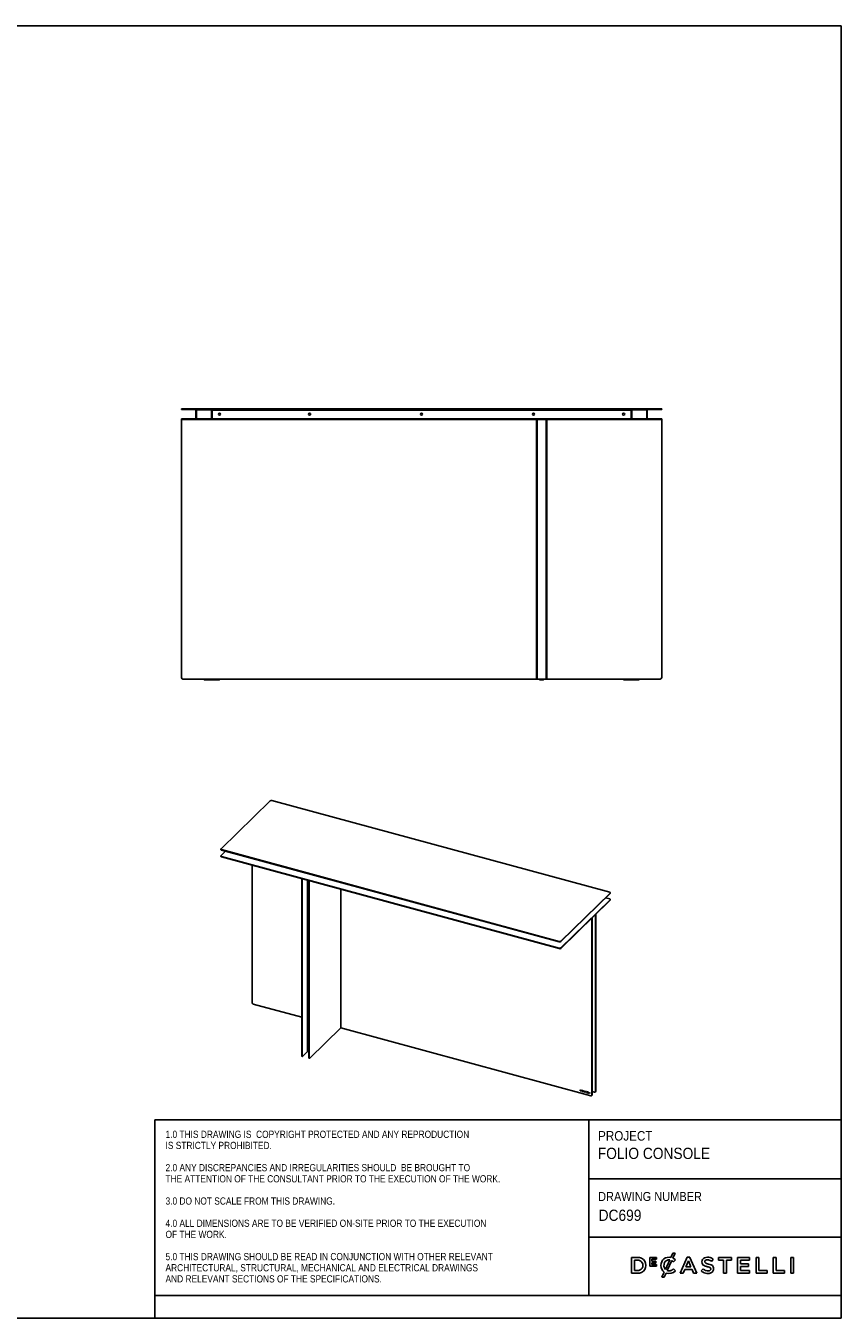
# Model space of a CAD drawing. Header units: millimetres. Extents: x 2573 to 11759, y -54 to 4251.
# Tile 7 of 7: x 9043 to 11759, y -54 to 4251. Entities that reach past the tile are written whole.
import ezdxf

# ---------------------------------------------------------------- set-up
doc = ezdxf.new("R2010")
doc.units = ezdxf.units.MM
doc.header["$LTSCALE"] = 12
doc.linetypes.add('SLD-Solido', pattern=[0])
for name, color, linetype in [('NOTE', 3, 'SLD-Solido'), ('QUOTE', 1, 'SLD-Solido'), ('SCHIZZI', 9, 'Continuous')]:
    doc.layers.add(name, color=color, linetype=linetype)
doc.styles.add('SLDTEXTSTYLE0', font='GOTHIC.TTF', dxfattribs={"width": 0.913})
doc.styles.add('SLDTEXTSTYLE1', font='GOTHIC.TTF', dxfattribs={"width": 0.86735})

msp = doc.modelspace()

# ---------------------------------------------------------------- linework, layer by layer
for p, q in [((9560.99, 2973.37), (9560.99, 2975.37)), ((9560.99, 2975.37), (9565.99, 2975.37)), ((9560.99, 2973.37), (9565.99, 2973.37)), ((9565.99, 2975.37), (11155.99, 2975.37)), ((9565.99, 2973.37), (11155.99, 2973.37)), ((9609.49, 2973.12), (9610.49, 2973.12)), ((9609.49, 2973.12), (9609.49, 2942.62)), ((9610.49, 2973.12), (9610.49, 2942.62)), ((9610.49, 2973.12), (11111.49, 2973.12)), ((9610.99, 2942.87), (9610.99, 2972.87)), ((9610.99, 2972.87), (9660.99, 2972.87)), ((9660.99, 2972.87), (9660.99, 2942.87)), ((9660.99, 2972.87), (9665.99, 2972.87)), ((9664.99, 2971.37), (11056.99, 2971.37)), ((11055.99, 2972.87), (9665.99, 2972.87)), ((11055.99, 2972.87), (11060.99, 2972.87)), ((11060.99, 2942.87), (11060.99, 2972.87)), ((11060.99, 2972.87), (11110.99, 2972.87)), ((11110.99, 2972.87), (11110.99, 2942.87)), ((11111.49, 2973.12), (11111.49, 2942.62)), ((11112.49, 2973.12), (11111.49, 2973.12)), ((11112.49, 2973.12), (11112.49, 2942.62)), ((11155.99, 2975.37), (11160.99, 2975.37)), ((11155.99, 2973.37), (11160.99, 2973.37)), ((11160.99, 2973.37), (11160.99, 2975.37)), ((9560.99, 2942.37), (9560.99, 2940.37)), ((9560.99, 2942.37), (9565.99, 2942.37)), ((9560.99, 2080.37), (9560.99, 2940.37)), ((9560.99, 2940.37), (9565.99, 2940.37)), ((9565.99, 2942.37), (11155.99, 2942.37)), ((9565.99, 2940.37), (11155.99, 2940.37)), ((9610.49, 2942.62), (9609.49, 2942.62)), ((9659.24, 2942.62), (9610.49, 2942.62)), ((9660.99, 2942.87), (9610.99, 2942.87)), ((9659.24, 2942.87), (9659.24, 2942.37)), ((9662.99, 2942.87), (9660.99, 2942.87)), ((9662.74, 2942.37), (9662.74, 2942.87)), ((9710.24, 2942.62), (9662.74, 2942.62)), ((9662.99, 2946.87), (9662.99, 2969.37)), ((9662.99, 2942.87), (9662.99, 2946.87)), ((9662.99, 2942.87), (11058.99, 2942.87)), ((9707.99, 2940.37), (9707.99, 2940.27)), ((9717.99, 2940.27), (9707.99, 2940.27)), ((9710.49, 2942.87), (9709.99, 2942.37)), ((9715.99, 2942.37), (9715.49, 2942.87)), ((9859.24, 2942.62), (9715.74, 2942.62)), ((9717.99, 2940.27), (9717.99, 2940.37)), ((9859.24, 2942.87), (9859.24, 2942.37)), ((9862.74, 2942.37), (9862.74, 2942.87)), ((10059.24, 2942.62), (9862.74, 2942.62)), ((10059.24, 2942.87), (10059.24, 2942.37)), ((10062.74, 2942.37), (10062.74, 2942.87)), ((10259.24, 2942.62), (10062.74, 2942.62)), ((10259.24, 2942.87), (10259.24, 2942.37)), ((10262.74, 2942.37), (10262.74, 2942.87)), ((10459.24, 2942.62), (10262.74, 2942.62)), ((10459.24, 2942.87), (10459.24, 2942.37)), ((10462.74, 2942.37), (10462.74, 2942.87)), ((10659.24, 2942.62), (10462.74, 2942.62)), ((10659.24, 2942.87), (10659.24, 2942.37)), ((10662.74, 2942.37), (10662.74, 2942.87)), ((10759.24, 2942.62), (10662.74, 2942.62)), ((10745.49, 2940.37), (10743.49, 2940.37)), ((10743.49, 2940.37), (10743.49, 2075.37)), ((10745.49, 2940.37), (10745.49, 2075.37)), ((10745.99, 2940.37), (10775.99, 2940.37)), ((10745.99, 2075.37), (10745.99, 2940.37)), ((10759.24, 2942.87), (10759.24, 2942.37)), ((10762.74, 2942.37), (10762.74, 2942.87)), ((10859.24, 2942.62), (10762.74, 2942.62)), ((10775.99, 2940.37), (10775.99, 2075.37)), ((10776.49, 2940.37), (10778.49, 2940.37)), ((10776.49, 2075.37), (10776.49, 2940.37)), ((10778.49, 2075.37), (10778.49, 2940.37)), ((10859.24, 2942.87), (10859.24, 2942.37)), ((10862.74, 2942.37), (10862.74, 2942.87)), ((11006.24, 2942.62), (10862.74, 2942.62)), ((11003.99, 2940.37), (11003.99, 2940.27)), ((11013.99, 2940.27), (11003.99, 2940.27)), ((11006.49, 2942.87), (11005.99, 2942.37)), ((11011.99, 2942.37), (11011.49, 2942.87)), ((11059.24, 2942.62), (11011.74, 2942.62)), ((11013.99, 2940.27), (11013.99, 2940.37)), ((11058.99, 2969.37), (11058.99, 2946.87)), ((11058.99, 2946.87), (11058.99, 2942.87)), ((11060.99, 2942.87), (11058.99, 2942.87)), ((11059.24, 2942.87), (11059.24, 2942.37)), ((11110.99, 2942.87), (11060.99, 2942.87)), ((11062.74, 2942.37), (11062.74, 2942.87)), ((11111.49, 2942.62), (11062.74, 2942.62)), ((11111.49, 2942.62), (11112.49, 2942.62)), ((11155.99, 2942.37), (11160.99, 2942.37)), ((11155.99, 2940.37), (11160.99, 2940.37)), ((11160.99, 2942.37), (11160.99, 2940.37)), ((11160.99, 2940.37), (11160.99, 2080.37)), ((10743.49, 2075.37), (9565.99, 2075.37)), ((9635.99, 2075.37), (9635.99, 2074.17)), ((9642.99, 2072.67), (9637.49, 2072.67)), ((9681.49, 2072.67), (9642.99, 2072.67)), ((9686.99, 2072.67), (9681.49, 2072.67)), ((9688.49, 2074.17), (9688.49, 2075.37)), ((10745.49, 2075.37), (10743.49, 2075.37)), ((10745.99, 2075.37), (10745.49, 2075.37)), ((10745.99, 2075.37), (10775.99, 2075.37)), ((10753.99, 2075.37), (10753.99, 2074.17)), ((10766.49, 2072.67), (10755.49, 2072.67)), ((10767.99, 2075.37), (10767.99, 2074.17)), ((10776.49, 2075.37), (10775.99, 2075.37)), ((10776.49, 2075.37), (10778.49, 2075.37)), ((11155.99, 2075.37), (10778.49, 2075.37)), ((11033.49, 2075.37), (11033.49, 2074.17)), ((11040.49, 2072.67), (11034.99, 2072.67)), ((11078.99, 2072.67), (11040.49, 2072.67)), ((11084.49, 2072.67), (11078.99, 2072.67)), ((11085.99, 2074.17), (11085.99, 2075.37)), ((9857.26, 1670.34), (9692.98, 1510)), ((10987.64, 1365.45), (9862.66, 1671.2)), ((9692.52, 1509.04), (9692.52, 1507.66)), ((9694.65, 1507.21), (10819.63, 1201.47)), ((9692.52, 1486.41), (9692.52, 1485.04)), ((9708.15, 1502.17), (9692.98, 1487.37)), ((9694.65, 1505.84), (10819.63, 1200.1)), ((9694.65, 1484.58), (10819.63, 1178.84)), ((9694.65, 1483.21), (10819.63, 1177.47)), ((9796.59, 1455.51), (9796.59, 997.39)), ((9963.16, 1410.24), (9961.75, 1410.62)), ((9961.75, 1410.62), (9961.75, 820.89)), ((9963.16, 1410.24), (9963.16, 820.51)), ((9981.45, 834.7), (9981.45, 1405.27)), ((9985.1, 1404.28), (9986.51, 1403.89)), ((9985.1, 1404.28), (9985.1, 814.55)), ((9986.51, 1403.89), (9986.51, 814.16)), ((10091.98, 913.68), (10091.98, 1375.23)), ((10825.04, 1202.33), (10989.31, 1362.67)), ((10825.04, 1200.96), (10989.31, 1361.3)), ((10825.04, 1179.7), (10989.31, 1340.04)), ((10825.04, 1178.33), (10989.31, 1338.67)), ((10987.64, 1342.82), (10974.15, 1346.49)), ((10989.78, 1362.26), (10989.78, 1363.63)), ((10989.78, 1339.63), (10989.78, 1341)), ((10940.97, 1291.48), (10941.71, 1292.21)), ((10941.71, 702.47), (10941.71, 1292.21)), ((10929.39, 1280.18), (10928.64, 1279.45)), ((10928.64, 689.72), (10928.64, 1279.45)), ((10929.39, 690.45), (10929.39, 1280.18)), ((10940.97, 701.75), (10940.97, 1291.48)), ((9800.13, 993), (9961.75, 949.07)), ((9988.38, 812.56), (10091.98, 913.68)), ((10091.98, 913.68), (10925.11, 687.25)), ((9962.57, 818.85), (9963.98, 818.47)), ((9965.03, 818.9), (9981.45, 834.93)), ((9985.1, 833.71), (9981.45, 834.7)), ((9985.91, 812.51), (9987.33, 812.12)), ((10889.79, 706.72), (10889.79, 703.71)), ((10890.95, 706.41), (10889.79, 706.72)), ((10889.9, 703.82), (10889.79, 703.71)), ((10889.79, 703.71), (10890.95, 703.39)), ((10889.9, 706.69), (10889.9, 703.82)), ((10889.9, 703.82), (10891.07, 703.5)), ((10890.48, 706.17), (10890.36, 706.06)), ((10890.36, 706.06), (10890.36, 704.06)), ((10890.95, 705.9), (10890.36, 706.06)), ((10890.36, 704.06), (10890.95, 703.9)), ((10891.07, 706.01), (10890.48, 706.17)), ((10891.79, 704.03), (10891.93, 704.16)), ((10892.01, 704.6), (10892.01, 704.61)), ((10892.12, 704.71), (10892.12, 704.72)), ((10892.61, 704.45), (10892.61, 704.46)), ((10894.67, 705.38), (10893.37, 705.73)), ((10893.37, 705.73), (10893.37, 704.06)), ((10893.48, 704.17), (10893.37, 704.06)), ((10893.37, 704.06), (10894.68, 703.7)), ((10893.48, 705.7), (10893.48, 704.17)), ((10893.48, 704.17), (10894.68, 703.84)), ((10893.85, 705.41), (10893.74, 705.3)), ((10893.74, 704.96), (10893.74, 705.3)), ((10893.74, 705.3), (10894.67, 705.05)), ((10894.56, 704.74), (10893.74, 704.96)), ((10893.85, 704.74), (10893.74, 704.63)), ((10893.74, 704.28), (10893.74, 704.63)), ((10893.74, 704.63), (10894.56, 704.41)), ((10894.68, 704.03), (10893.74, 704.28)), ((10893.85, 705.41), (10894.67, 705.19)), ((10893.85, 704.74), (10894.56, 704.55)), ((10894.56, 704.41), (10894.56, 704.74)), ((10894.67, 705.05), (10894.67, 705.38)), ((10894.68, 703.7), (10894.68, 704.03)), ((10895.55, 703.65), (10895.55, 703.64)), ((10895.66, 703.76), (10895.66, 703.75)), ((10896.2, 702.19), (10895.74, 701.33)), ((10895.85, 701.44), (10895.74, 701.33)), ((10895.74, 701.33), (10896.17, 701.21)), ((10896.31, 702.3), (10895.85, 701.44)), ((10895.85, 701.44), (10896.23, 701.33)), ((10896.15, 703.5), (10896.15, 703.49)), ((10896.17, 701.21), (10896.55, 701.92)), ((10896.31, 702.3), (10896.2, 702.19)), ((10896.5, 704.23), (10896.36, 704.1)), ((10896.45, 702.65), (10897.29, 704.21)), ((10896.56, 702.76), (10896.45, 702.65)), ((10896.66, 702.03), (10896.55, 701.92)), ((10896.56, 702.76), (10897.4, 704.32)), ((10896.78, 702.34), (10897.67, 703.99)), ((10897.4, 704.32), (10897.29, 704.21)), ((10897.9, 705.34), (10897.52, 704.64)), ((10897.63, 704.75), (10897.52, 704.64)), ((10897.94, 705.32), (10897.63, 704.75)), ((10897.78, 704.1), (10897.67, 703.99)), ((10898.33, 705.22), (10897.9, 705.34)), ((10897.9, 704.42), (10898.33, 705.22)), ((10898, 703.67), (10898.01, 703.65)), ((10898.01, 703.65), (10898.38, 703.96)), ((10898.12, 703.76), (10898.01, 703.65)), ((10898.03, 702.32), (10898.02, 702.32)), ((10898.4, 701.86), (10898.03, 702.32)), ((10898.11, 703.77), (10898.12, 703.76)), ((10898.12, 703.76), (10898.37, 703.97)), ((10898.38, 703.96), (10898.37, 703.97)), ((10898.39, 701.85), (10898.4, 701.86)), ((10900.69, 703.78), (10899.32, 701.12)), ((10899.43, 701.23), (10899.32, 701.12)), ((10899.32, 701.12), (10899.91, 700.96)), ((10900.73, 703.77), (10899.43, 701.23)), ((10899.43, 701.23), (10899.97, 701.08)), ((10899.91, 700.96), (10900.22, 701.59)), ((10900.33, 701.7), (10900.22, 701.59)), ((10900.22, 701.59), (10901.66, 701.2)), ((10900.33, 701.7), (10901.77, 701.31)), ((10900.94, 703.04), (10900.43, 702.03)), ((10900.43, 702.03), (10901.45, 701.76)), ((10901.21, 703.64), (10900.69, 703.78)), ((10901.05, 703.14), (10900.94, 703.04)), ((10901.45, 701.76), (10900.94, 703.04)), ((10901.56, 701.87), (10901.05, 703.14)), ((10901.21, 703.63), (10901.21, 703.64)), ((10902.58, 700.23), (10901.21, 703.63)), ((10901.56, 701.87), (10901.45, 701.76)), ((10901.77, 701.31), (10901.66, 701.2)), ((10901.66, 701.2), (10901.97, 700.4)), ((10901.77, 701.31), (10902.08, 700.51)), ((10902.08, 700.51), (10901.97, 700.4)), ((10901.97, 700.4), (10902.58, 700.23)), ((10902.08, 700.51), (10902.51, 700.39)), ((10903.81, 700.75), (10903.46, 700.44)), ((10903.46, 700.44), (10903.47, 700.43)), ((10903.58, 700.54), (10903.59, 700.54)), ((10903.59, 702.13), (10903.59, 702.13)), ((10903.7, 702.24), (10903.7, 702.24)), ((10903.82, 700.73), (10903.81, 700.75)), ((10904.16, 702.02), (10904.16, 702.03)), ((10904.35, 702.31), (10904.21, 702.17)), ((10905.23, 700.12), (10905.37, 700.25)), ((10905.31, 700.31), (10905.31, 700.3)), ((10905.42, 700.42), (10905.42, 700.41)), ((10905.48, 701.7), (10905.49, 701.69)), ((10905.49, 701.69), (10905.8, 702.03)), ((10905.59, 701.81), (10905.59, 701.81)), ((10905.8, 702.03), (10905.79, 702.04)), ((10905.88, 700.2), (10905.88, 700.21)), ((10909.39, 701.39), (10906.86, 702.08)), ((10906.86, 702.08), (10906.86, 701.57)), ((10906.98, 701.68), (10906.86, 701.57)), ((10906.86, 701.57), (10907.84, 701.3)), ((10906.98, 702.05), (10906.98, 701.68)), ((10906.98, 701.68), (10907.95, 701.41)), ((10907.95, 701.41), (10907.84, 701.3)), ((10907.84, 701.3), (10907.84, 698.8)), ((10907.95, 698.91), (10907.84, 698.8)), ((10907.84, 698.8), (10908.42, 698.65)), ((10907.95, 701.41), (10907.95, 698.91)), ((10907.95, 698.91), (10908.42, 698.79)), ((10908.53, 701.25), (10908.42, 701.14)), ((10908.42, 698.65), (10908.42, 701.14)), ((10908.42, 701.14), (10909.39, 700.88)), ((10908.53, 701.25), (10909.39, 701.02)), ((10909.39, 700.88), (10909.39, 701.39)), ((10912.91, 700.44), (10910.59, 701.07)), ((10910.59, 701.07), (10910.59, 698.05)), ((10910.71, 698.16), (10910.59, 698.05)), ((10910.59, 698.05), (10912.93, 697.42)), ((10910.71, 701.04), (10910.71, 698.16)), ((10910.71, 698.16), (10912.93, 697.56)), ((10911.28, 700.52), (10911.17, 700.41)), ((10911.17, 699.67), (10911.17, 700.41)), ((10911.17, 700.41), (10912.91, 699.94)), ((10912.71, 699.25), (10911.17, 699.67)), ((10911.28, 699.28), (10911.17, 699.17)), ((10911.17, 698.4), (10911.17, 699.17)), ((10911.17, 699.17), (10912.71, 698.75)), ((10912.93, 697.92), (10911.17, 698.4)), ((10911.28, 700.52), (10912.91, 700.08)), ((10911.28, 699.28), (10912.71, 698.89)), ((10912.71, 698.75), (10912.71, 699.25)), ((10912.91, 699.94), (10912.91, 700.44)), ((10912.93, 697.42), (10912.93, 697.92)), ((10914.2, 700.09), (10914.2, 697.07)), ((10914.77, 699.93), (10914.2, 700.09)), ((10914.31, 697.18), (10914.2, 697.07)), ((10914.2, 697.07), (10916.39, 696.48)), ((10914.31, 700.06), (10914.31, 697.18)), ((10914.31, 697.18), (10916.39, 696.62)), ((10914.77, 697.43), (10914.77, 699.93)), ((10916.39, 696.99), (10914.77, 697.43)), ((10916.39, 696.48), (10916.39, 696.99)), ((10917.58, 699.17), (10917.58, 696.16)), ((10918.16, 699.01), (10917.58, 699.17)), ((10917.7, 696.26), (10917.58, 696.16)), ((10917.58, 696.16), (10919.77, 695.56)), ((10917.7, 699.14), (10917.7, 696.26)), ((10917.7, 696.26), (10919.77, 695.7)), ((10918.16, 696.51), (10918.16, 699.01)), ((10919.77, 696.07), (10918.16, 696.51)), ((10919.77, 695.56), (10919.77, 696.07)), ((10921.57, 698.09), (10921, 698.24)), ((10921, 698.24), (10921, 695.23)), ((10921.11, 695.34), (10921, 695.23)), ((10921, 695.23), (10921.57, 695.07)), ((10921.11, 698.21), (10921.11, 695.34)), ((10921.11, 695.34), (10921.57, 695.21)), ((10921.57, 695.07), (10921.57, 698.09)), ((10929.39, 701.46), (10937.43, 699.28)), ((10940.22, 699.84), (10940.97, 700.57)), ((10927.9, 687.82), (10928.65, 688.55))]:
    msp.add_line(p, q)
at = {"flags": 128}
for points in [[(9692.52, 1507.66), (9692.54, 1507.45), (9692.7, 1507.06), (9693, 1506.68), (9693.44, 1506.35), (9694, 1506.07), (9694.65, 1505.84)], [(9692.98, 1510), (9692.69, 1509.62), (9692.54, 1509.23), (9692.54, 1508.82), (9692.7, 1508.43), (9693, 1508.06), (9693.44, 1507.72), (9694, 1507.44), (9694.65, 1507.21)], [(9692.52, 1485.04), (9692.54, 1484.82), (9692.7, 1484.43), (9693, 1484.05), (9693.44, 1483.72), (9694, 1483.44), (9694.65, 1483.21)], [(9692.98, 1487.37), (9692.69, 1486.99), (9692.54, 1486.6), (9692.54, 1486.19), (9692.7, 1485.8), (9693, 1485.43), (9693.44, 1485.09), (9694, 1484.81), (9694.65, 1484.58)], [(10989.31, 1362.67), (10989.61, 1363.04), (10989.76, 1363.44), (10989.76, 1363.84), (10989.6, 1364.24), (10989.29, 1364.61), (10988.86, 1364.95), (10988.3, 1365.23), (10987.64, 1365.45)], [(10989.31, 1340.04), (10989.61, 1340.41), (10989.76, 1340.81), (10989.76, 1341.21), (10989.6, 1341.61), (10989.29, 1341.98), (10988.86, 1342.32), (10988.3, 1342.6), (10987.64, 1342.82)], [(9961.75, 820.89), (9961.78, 820.26), (9961.89, 819.72), (9962.06, 819.29), (9962.29, 819), (9962.57, 818.85)], [(9963.16, 820.51), (9963.2, 819.87), (9963.31, 819.33), (9963.48, 818.91), (9963.71, 818.62), (9963.99, 818.47), (9964.32, 818.46), (9964.67, 818.61), (9965.03, 818.9)], [(9985.1, 814.55), (9985.13, 813.91), (9985.24, 813.37), (9985.41, 812.95), (9985.64, 812.66), (9985.91, 812.51)], [(9986.51, 814.16), (9986.55, 813.53), (9986.65, 812.99), (9986.83, 812.56), (9987.06, 812.27), (9987.34, 812.12), (9987.66, 812.12), (9988.01, 812.27), (9988.38, 812.56)]]:
    msp.add_lwpolyline(points, dxfattribs=at)
for centre in [(9687.99, 2957.87), (9987.99, 2957.87), (10360.99, 2957.87), (10733.99, 2957.87), (11033.99, 2957.87)]:
    msp.add_circle(centre, 3.6)
for centre, radius, start, end in [((9664.99, 2969.37), 2, 90, 180), ((11056.99, 2969.37), 2, 0, 90), ((9565.99, 2080.37), 5, 180, 270), ((9637.49, 2074.17), 1.5, 180, 270), ((9686.99, 2074.17), 1.5, 270, 0), ((10755.49, 2074.17), 1.5, 180, 270), ((10766.49, 2074.17), 1.5, 270, 0), ((11034.99, 2074.17), 1.5, 180, 270), ((11084.49, 2074.17), 1.5, 270, 0), ((11155.99, 2080.37), 5, 270, 0), ((9860.83, 1665.31), 6.16, 72.69603, 125.39891), ((10988.45, 1362.3), 1.33, 310.64064, 357.99746), ((10988.45, 1339.68), 1.33, 310.64064, 357.99746), ((10821.47, 1207.35), 6.16, 252.69603, 305.39891), ((10821.47, 1205.98), 6.16, 252.69603, 305.39891), ((10821.47, 1184.73), 6.16, 252.69603, 305.39891), ((10821.47, 1183.35), 6.16, 252.69603, 305.39891), ((9801.44, 997.68), 4.86, 183.39156, 254.33381), ((10926.04, 689.68), 2.6, 248.8623, 0.92226), ((10926.81, 690.36), 2.58, 315.35447, 1.91129), ((10938.37, 701.7), 2.6, 248.8623, 0.92226), ((10939.13, 702.39), 2.58, 315.35447, 1.91129)]:
    msp.add_arc(centre, radius, start, end)
for points in [[(10892.61, 704.46), (10892.61, 705.33), (10891.91, 706.15), (10890.95, 706.41)], [(10892.01, 704.61), (10892.01, 705.2), (10891.58, 705.73), (10890.95, 705.9)], [(10890.95, 703.9), (10891.58, 703.73), (10892.01, 704.02), (10892.01, 704.6)], [(10890.95, 703.39), (10891.91, 703.13), (10892.61, 703.58), (10892.61, 704.45)], [(10892.12, 704.72), (10892.12, 705.31), (10891.69, 705.84), (10891.07, 706.01)], [(10895.55, 703.64), (10895.55, 703.1), (10895.8, 702.58), (10896.2, 702.19)], [(10895.66, 703.75), (10895.66, 703.21), (10895.91, 702.69), (10896.31, 702.3)], [(10896.15, 703.49), (10896.15, 703.18), (10896.26, 702.88), (10896.45, 702.65)], [(10897.67, 703.99), (10897.78, 703.9), (10897.89, 703.8), (10898, 703.67)], [(10897.78, 704.1), (10897.89, 704.01), (10898, 703.91), (10898.11, 703.77)], [(10898.37, 703.97), (10898.24, 704.12), (10898.09, 704.28), (10897.9, 704.42)], [(10903.59, 702.13), (10903.59, 701.57), (10903.96, 701.28), (10904.63, 700.94)], [(10903.7, 702.24), (10903.7, 701.68), (10904.07, 701.39), (10904.74, 701.05)], [(10904.88, 701.37), (10904.32, 701.65), (10904.16, 701.79), (10904.16, 702.02)], [(10904.63, 700.94), (10905.21, 700.65), (10905.31, 700.51), (10905.31, 700.31)], [(10904.74, 701.05), (10905.32, 700.76), (10905.42, 700.62), (10905.42, 700.42)], [(10905.88, 700.21), (10905.88, 700.67), (10905.59, 701.01), (10904.88, 701.37)]]:
    msp.add_open_spline(points, degree=3)
for points, knots in [([(10891.07, 703.5), (10891.31, 703.46), (10891.79, 703.39), (10892.25, 703.54), (10892.38, 703.72), (10892.39, 703.74)], [0, 0, 0, 0, 0.4944138, 0.9455058, 1, 1, 1, 1]), ([(10891.91, 704.15), (10891.97, 704.22), (10892.1, 704.37), (10892.11, 704.59), (10892.12, 704.71)], [0, 0, 0, 0, 0.4531941, 1, 1, 1, 1]), ([(10897.52, 704.64), (10897.41, 704.69), (10897.29, 704.74), (10897.15, 704.77), (10896.24, 705.02), (10895.55, 704.54), (10895.55, 703.65)], [11, 11, 11, 11, 12, 12, 12, 13, 13, 13, 13]), ([(10896.01, 704.63), (10895.93, 704.54), (10895.7, 704.32), (10895.68, 703.97), (10895.66, 703.76)], [0, 0, 0, 0, 0.3950272, 1, 1, 1, 1]), ([(10897.29, 704.21), (10897.24, 704.23), (10897.2, 704.25), (10897.15, 704.26), (10896.58, 704.42), (10896.15, 704.09), (10896.15, 703.5)], [2, 2, 2, 2, 3, 3, 3, 4, 4, 4, 4]), ([(10897.4, 704.32), (10897.38, 704.33), (10897.34, 704.35), (10897.29, 704.36), (10897.27, 704.37), (10897.26, 704.37), (10897.26, 704.37), (10897.26, 704.37), (10897.26, 704.37), (10897.26, 704.37), (10897.26, 704.37), (10897.26, 704.37), (10897.12, 704.41), (10896.86, 704.42), (10896.59, 704.34), (10896.51, 704.23), (10896.5, 704.21)], [0, 0, 0, 0, 0.0789127, 0.1139482, 0.1294955, 0.1363684, 0.1393993, 0.1407343, 0.141322, 0.1415806, 0.1416944, 0.1417445, 0.1417838, 0.5353582, 0.91295, 1, 1, 1, 1]), ([(10896.55, 701.92), (10896.73, 701.81), (10896.92, 701.72), (10897.13, 701.66), (10897.65, 701.52), (10898.01, 701.58), (10898.39, 701.85)], [18, 18, 18, 18, 19, 19, 19, 20, 20, 20, 20]), ([(10896.66, 702.03), (10896.73, 701.99), (10896.87, 701.91), (10897.12, 701.8), (10897.51, 701.7), (10897.98, 701.67), (10898.25, 701.83), (10898.37, 701.9)], [0, 0, 0, 0, 0.1167679, 0.2369676, 0.4194745, 0.7447127, 1, 1, 1, 1]), ([(10898.02, 702.32), (10897.76, 702.15), (10897.52, 702.07), (10897.15, 702.17), (10897.01, 702.21), (10896.89, 702.26), (10896.78, 702.34)], [0, 0, 0, 0, 1, 1, 1, 2, 2, 2, 2]), ([(10903.47, 700.43), (10903.84, 700.02), (10904.29, 699.73), (10904.77, 699.6), (10905.45, 699.41), (10905.88, 699.65), (10905.88, 700.2)], [18, 18, 18, 18, 19, 19, 19, 20, 20, 20, 20]), ([(10905.79, 702.04), (10905.46, 702.38), (10905.09, 702.61), (10904.66, 702.72), (10904.03, 702.9), (10903.59, 702.65), (10903.59, 702.13)], [7, 7, 7, 7, 8, 8, 8, 9, 9, 9, 9]), ([(10903.59, 700.54), (10903.73, 700.39), (10904.01, 700.11), (10904.54, 699.8), (10905.14, 699.6), (10905.51, 699.69), (10905.69, 699.73)], [0, 0, 0, 0, 0.2350897, 0.4657432, 0.7286753, 1, 1, 1, 1]), ([(10903.89, 702.69), (10903.85, 702.66), (10903.73, 702.55), (10903.71, 702.37), (10903.7, 702.24)], [0, 0, 0, 0, 0.330348, 1, 1, 1, 1]), ([(10905.31, 700.3), (10905.31, 700.08), (10905.1, 700), (10904.78, 700.09), (10904.43, 700.18), (10904.14, 700.38), (10903.82, 700.73)], [13, 13, 13, 13, 14, 14, 14, 15, 15, 15, 15]), ([(10904.16, 702.03), (10904.16, 702.23), (10904.36, 702.31), (10904.65, 702.23), (10904.92, 702.16), (10905.19, 701.99), (10905.48, 701.7)], [2, 2, 2, 2, 3, 3, 3, 4, 4, 4, 4]), ([(10904.34, 702.29), (10904.36, 702.31), (10904.42, 702.36), (10904.57, 702.38), (10904.83, 702.34), (10905.2, 702.16), (10905.45, 701.94), (10905.59, 701.81)], [0, 0, 0, 0, 0.0720214, 0.1960288, 0.3427936, 0.6487554, 1, 1, 1, 1]), ([(10905.42, 700.41), (10905.42, 700.36), (10905.41, 700.29), (10905.36, 700.25), (10905.35, 700.25)], [0, 0, 0, 0, 0.7555904, 1, 1, 1, 1])]:
    msp.add_open_spline(points, degree=3, knots=knots)
at = {"layer": 'QUOTE', "color": 7, "true_color": 0xffffff}
msp.add_line((5608.7, 4251.49), (11758.41, 4251.49), dxfattribs=at)
at = {"layer": 'SCHIZZI', "color": 7, "true_color": 0xffffff}
for p, q in [((11758.7, -53.51), (11758.41, 4251.49)), ((9472.04, 606.85), (9472.04, 21.49)), ((9472.04, 606.85), (11758.66, 606.85)), ((10918.32, 606.85), (10918.32, 21.49)), ((10918.32, 410.65), (11758.66, 410.65)), ((10918.32, 216.17), (11758.68, 216.17)), ((11080.25, 148.81), (11060.48, 148.81)), ((11060.48, 148.81), (11060.48, 95.97)), ((11070.2, 104.86), (11070.2, 139.91)), ((11070.2, 139.91), (11080.25, 139.91)), ((11143.33, 148.44), (11121.21, 148.44)), ((11121.21, 148.44), (11121.21, 119.13)), ((11127.63, 136.76), (11127.63, 142.71)), ((11127.63, 142.71), (11143.33, 142.71)), ((11141.45, 136.76), (11127.63, 136.76)), ((11127.63, 131.02), (11141.45, 131.02)), ((11127.63, 124.86), (11127.63, 131.02)), ((11141.45, 131.02), (11141.45, 136.76)), ((11143.33, 142.71), (11143.33, 148.44)), ((11187.93, 140.55), (11173.57, 109.05)), ((11179.18, 105.25), (11194.3, 138.45)), ((11198.19, 162.85), (11191.84, 148.88)), ((11205.52, 162.85), (11198.19, 162.85)), ((11198.25, 146.87), (11205.52, 162.85)), ((11200.12, 134.12), (11206.37, 141.32)), ((11206.37, 141.32), (11206.19, 141.48)), ((11245.6, 149.18), (11222.35, 95.97)), ((11241.31, 117.27), (11249.88, 137.27)), ((11254.46, 149.18), (11245.6, 149.18)), ((11249.88, 137.27), (11258.53, 117.27)), ((11254.53, 149.02), (11254.46, 149.18)), ((11277.7, 95.97), (11254.53, 149.02)), ((11326.92, 135.55), (11332.15, 142.92)), ((11393.58, 148.81), (11350.6, 148.81)), ((11350.6, 148.81), (11350.6, 139.77)), ((11350.6, 139.77), (11367.19, 139.77)), ((11367.19, 139.77), (11367.19, 95.97)), ((11376.98, 95.97), (11376.98, 139.77)), ((11376.98, 139.77), (11393.58, 139.77)), ((11393.58, 139.77), (11393.58, 148.81)), ((11453.29, 148.81), (11413.97, 148.81)), ((11413.97, 148.81), (11413.97, 95.97)), ((11423.7, 126.99), (11423.7, 140.06)), ((11423.7, 140.06), (11453.29, 140.06)), ((11453.29, 140.06), (11453.29, 148.81)), ((11484.98, 148.81), (11475.26, 148.81)), ((11475.26, 148.81), (11475.26, 95.97)), ((11484.98, 104.86), (11484.98, 148.81)), ((11542.45, 148.81), (11532.74, 148.81)), ((11532.74, 148.81), (11532.74, 95.97)), ((11542.45, 104.86), (11542.45, 148.81)), ((11590.73, 148.81), (11590.73, 95.97)), ((11600.45, 148.81), (11590.73, 148.81)), ((11600.45, 95.97), (11600.45, 148.81)), ((11060.48, 95.97), (11080.25, 95.97)), ((11080.25, 104.86), (11070.2, 104.86)), ((11121.21, 119.13), (11143.54, 119.13)), ((11143.54, 124.86), (11127.63, 124.86)), ((11143.54, 119.13), (11143.54, 124.86)), ((11158.29, 122.13), (11158.29, 122.23)), ((11169.41, 99.94), (11161.5, 82.57)), ((11168.85, 82.57), (11175.34, 96.81)), ((11206.74, 104.61), (11200.48, 110.94)), ((11206.56, 104.42), (11206.74, 104.61)), ((11222.35, 95.97), (11232.34, 95.97)), ((11232.34, 95.97), (11237.72, 108.59)), ((11237.72, 108.59), (11262.11, 108.59)), ((11258.53, 117.27), (11241.31, 117.27)), ((11262.11, 108.59), (11267.41, 95.97)), ((11267.41, 95.97), (11277.7, 95.97)), ((11298.79, 110.68), (11292.92, 103.71)), ((11367.19, 95.97), (11376.98, 95.97)), ((11413.97, 95.97), (11453.67, 95.97)), ((11449.93, 126.99), (11423.7, 126.99)), ((11423.7, 118.24), (11449.93, 118.24)), ((11423.7, 104.71), (11423.7, 118.24)), ((11453.67, 104.71), (11423.7, 104.71)), ((11449.93, 118.24), (11449.93, 126.99)), ((11453.67, 95.97), (11453.67, 104.71)), ((11475.26, 95.97), (11512.48, 95.97)), ((11512.48, 104.86), (11484.98, 104.86)), ((11512.48, 95.97), (11512.48, 104.86)), ((11532.74, 95.97), (11569.96, 95.97)), ((11569.96, 104.86), (11542.45, 104.86)), ((11569.96, 95.97), (11569.96, 104.86)), ((11590.73, 95.97), (11600.45, 95.97)), ((11161.5, 82.57), (11168.85, 82.57)), ((9472.04, 21.49), (9472.04, -53.51)), ((9472.04, 21.49), (11758.69, 21.49)), ((5608.7, -53.51), (11758.7, -53.51))]:
    msp.add_line(p, q, dxfattribs=at)
for centre, radius, start, end in [((11081.68, 122.39), 26.46, 266.90157, 93.09843), ((11080.63, 122.39), 17.53, 268.76628, 91.23372), ((11185.39, 122.55), 27.11, 76.24523, 180.89091), ((11188.7, 122.55), 20.28, 153.58432, 221.73663), ((11185.35, 124.21), 16.54, 81.04863, 153.58432), ((11180.94, 114.45), 27.47, 45.72598, 60.90731), ((11186.47, 120.91), 28.5, 45.71394, 65.58709), ((11311.94, 133.77), 17.03, 162.43966, 192.31941), ((11306.4, 132.25), 11.3, 190.78984, 232.66765), ((11309.63, 134.01), 14.76, 114.63446, 160.64301), ((11312.79, 127.12), 22.34, 89.50788, 114.63446), ((11310.39, 134.83), 5.87, 146.85935, 193.31029), ((11309.45, 134.61), 4.9, 193.31029, 230.56735), ((11311.45, 133.09), 7.76, 98.98092, 140.32353), ((11314, 140.79), 12.57, 232.44778, 252.59774), ((11312.96, 123.53), 17.44, 77.54474, 98.98092), ((11313.2, 117.85), 31.62, 72.44471, 90.39732), ((11310.63, 115.25), 26.02, 51.25781, 76.47292), ((11311.92, 116.63), 33.18, 52.42183, 70.96437), ((11185.98, 122.13), 27.69, 180, 233.25786), ((11185.4, 123.43), 28.46, 249.30365, 318.58458), ((11185.7, 121.62), 17.62, 248.28377, 285.8766), ((11183.77, 126.47), 22.81, 287.21436, 317.11848), ((11314.65, 127.57), 32.28, 227.67997, 255.77334), ((11316.32, 128.83), 25.24, 225.98856, 252.68232), ((11312.26, 139.94), 20.97, 232.66765, 251.27083), ((11321.92, 164.38), 47.24, 249.70068, 255.51463), ((11315.01, 128.99), 33.74, 255.77334, 272.44794), ((11315.11, 124.94), 21.17, 252.68232, 275.6739), ((11303.84, 94.4), 25.05, 73.32325, 75.51463), ((11329.95, 184.65), 59.24, 250.55867, 257.31246), ((11318.99, 148.11), 30.77, 254.99999, 258.29329), ((11303.88, 75.18), 43.71, 70.27129, 78.29329), ((11315.88, 117.5), 22.22, 271.47111, 299.92604), ((11308.84, 88.43), 39.28, 64.63254, 78.09895), ((11316.4, 113.71), 9.86, 274.6813, 307.58878), ((11313.52, 101.26), 15.91, 58.43436, 71.28416), ((11319.2, 110.27), 5.26, 27.46177, 59.71525), ((11319.05, 109.98), 5.29, 309.48388, 346.59381), ((11318.02, 110.22), 6.35, 346.59381, 22.92671), ((11320.32, 110.77), 14.2, 28.77124, 67.85987), ((11320.14, 110.1), 13.69, 299.92604, 337.37946), ((11316.67, 111.21), 17.31, 338.409, 21.69569)]:
    msp.add_arc(centre, radius, start, end, dxfattribs=at)

# ---------------------------------------------------------------- texts
at = {"layer": 'NOTE', "color": 7, "true_color": 0xffffff, "attachment_point": 1}
for s, insert, char_height, style in [('1.0 THIS DRAWING IS  COPYRIGHT PROTECTED AND ANY REPRODUCTION', (9508.21, 570.95), 24, 'SLDTEXTSTYLE1'), ('PROJECT', (10949.08, 569.72), 31.75, 'SLDTEXTSTYLE0'), ('IS STRICTLY PROHIBITED.', (9508.21, 533.91), 24, 'SLDTEXTSTYLE1'), ('FOLIO CONSOLE', (10948.09, 514.2), 37.5, 'SLDTEXTSTYLE0'), ('2.0 ANY DISCREPANCIES AND IRREGULARITIES SHOULD  BE BROUGHT TO ', (9508.21, 459.83), 24, 'SLDTEXTSTYLE1'), ('THE ATTENTION OF THE CONSULTANT PRIOR TO THE EXECUTION OF THE WORK.', (9508.21, 422.78), 24, 'SLDTEXTSTYLE1'), ('3.0 DO NOT SCALE FROM THIS DRAWING.', (9508.21, 348.7), 24, 'SLDTEXTSTYLE1'), ('DRAWING NUMBER', (10949.08, 366.79), 30, 'SLDTEXTSTYLE0'), (' DC699', (10938.13, 307.99), 37.5, 'SLDTEXTSTYLE0'), ('4.0 ALL DIMENSIONS ARE TO BE VERIFIED ON-SITE PRIOR TO THE EXECUTION ', (9508.21, 274.62), 24, 'SLDTEXTSTYLE1'), ('OF THE WORK.', (9508.21, 237.58), 24, 'SLDTEXTSTYLE1'), ('5.0 THIS DRAWING SHOULD BE READ IN CONJUNCTION WITH OTHER RELEVANT ', (9508.21, 163.49), 24, 'SLDTEXTSTYLE1'), ('ARCHITECTURAL, STRUCTURAL, MECHANICAL AND ELECTRICAL DRAWINGS ', (9508.21, 126.45), 24, 'SLDTEXTSTYLE1'), ('AND RELEVANT SECTIONS OF THE SPECIFICATIONS.', (9508.21, 89.41), 24, 'SLDTEXTSTYLE1')]:
    msp.add_mtext(s, dxfattribs=dict(at, insert=insert, char_height=char_height, style=style))

doc.saveas('drawing.dxf')
